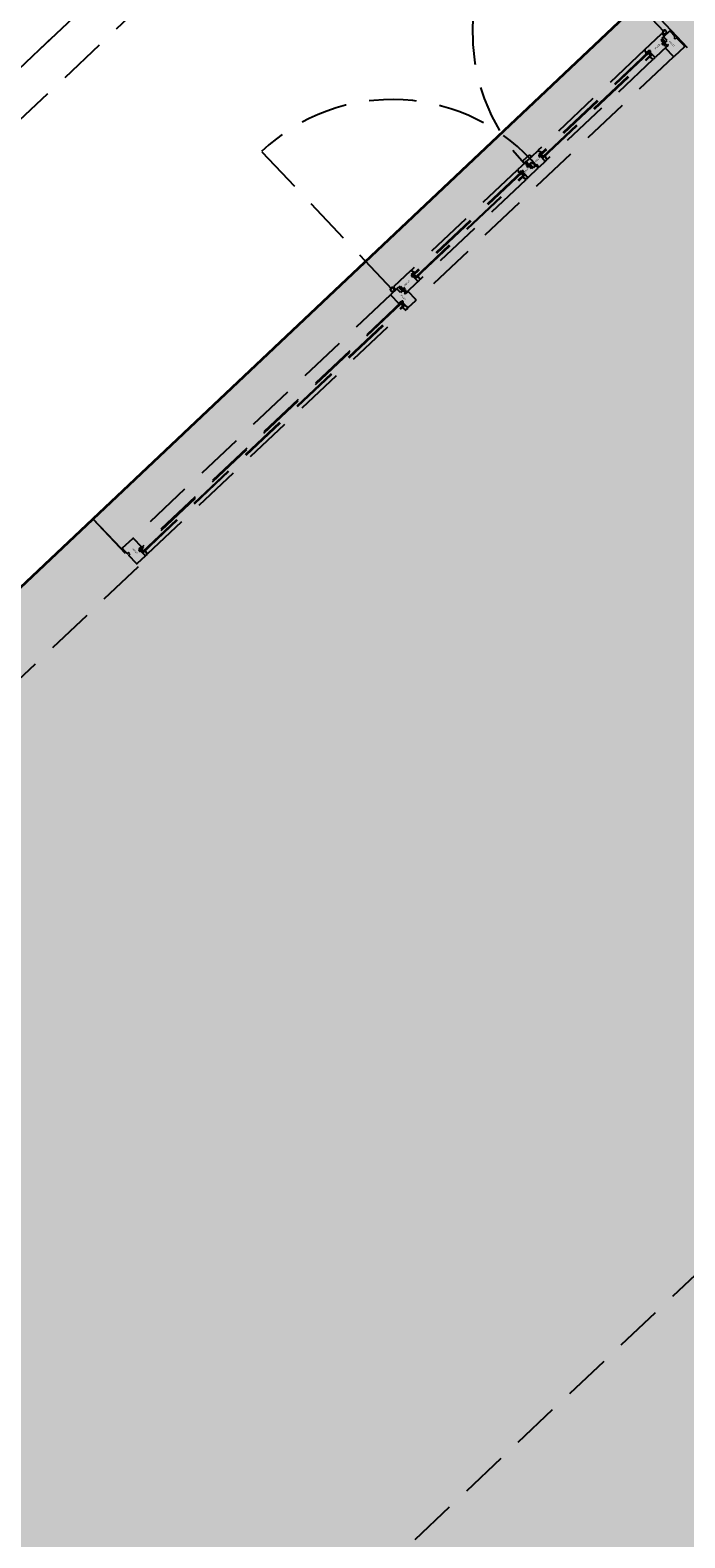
# Model space of a CAD drawing. Header units: metres. Extents: x 104098 to 104607, y 427853 to 428230.
# Tile 64 of 147: x 104271.72 to 104275.18, y 428130.96 to 428138.95. Entities that reach past the tile are written whole.
import ezdxf

# ---------------------------------------------------------------- set-up
doc = ezdxf.new("R2010")
doc.units = ezdxf.units.M
doc.linetypes.add('DASHED2', pattern=[0.375, 0.25, -0.125])
doc.layers.add('N-WE-OG-BEBOUWING-G_School', color=7, linetype='Continuous', lineweight=35)
doc.layers.add('N-WE-VH-VERHARDING-AP_BEBOUWING', color=7, linetype='Continuous', true_color=0xcfcfcf)
doc.styles.add('1_020-25', font='arial.ttf', dxfattribs={"height": 100})

# ---------------------------------------------------------------- blocks, each defined once
blk = doc.blocks.new('school2')
at = {"color": 252, "linetype": 'DASHED2'}
for p, q in [((108009.678, 456618.7761), (107990.828, 456618.7761)), ((107990.828, 456618.7761), (108009.678, 456618.7761)), ((107990.828, 456618.7761), (108009.678, 456618.7761)), ((107990.828, 456618.7761), (108009.678, 456618.7761)), ((107990.828, 456618.5761), (108009.678, 456618.5761)), ((107990.828, 456618.5761), (108009.678, 456618.5761)), ((107998.0635, 456616.5704), (107998.0635, 456617.5768)), ((108000.0475, 456616.5704), (108000.0475, 456617.5879)), ((108009.678, 456616.7761), (107986.478, 456616.7761)), ((108009.678, 456616.7761), (107986.478, 456616.7761)), ((108009.678, 456616.7761), (107986.478, 456616.7761)), ((108009.678, 456616.7761), (107986.478, 456616.7761)), ((108009.678, 456616.7761), (107986.478, 456616.7761)), ((108009.678, 456616.7761), (107986.478, 456616.7761)), ((107986.478, 456616.7761), (108009.678, 456616.7761)), ((107988.828, 456616.7761), (108009.678, 456616.7761)), ((107992.578, 456616.7761), (107996.078, 456616.7761)), ((107996.078, 456616.5561), (107996.078, 456616.7761)), ((107996.078, 456616.7761), (108000.078, 456616.7761)), ((107996.078, 456616.7761), (107996.078, 456616.4261)), ((108000.078, 456616.4261), (108000.078, 456616.7761)), ((107996.083, 456616.5177), (107996.083, 456616.5531)), ((107996.083, 456616.5531), (107996.083, 456616.5531)), ((107996.083, 456616.5531), (107996.083, 456616.5531)), ((107996.083, 456616.5531), (107996.083, 456616.5531)), ((107996.083, 456616.5531), (107996.083, 456616.5531)), ((107996.083, 456616.5531), (107996.083, 456616.5531)), ((107996.083, 456616.5531), (107996.083, 456616.5531)), ((107996.086, 456616.5561), (107996.16, 456616.5561)), ((107998.038, 456616.5561), (107996.163, 456616.5561)), ((107996.163, 456616.5531), (107996.163, 456616.4936)), ((107998.038, 456616.5531), (107998.038, 456616.4936)), ((107998.082, 456616.5561), (107998.041, 456616.5561)), ((107998.0591, 456616.5561), (107998.0591, 456616.5615)), ((107998.062, 456616.5605), (107998.0749, 456616.5577)), ((107998.0679, 456616.5592), (107998.0679, 456616.5561)), ((107998.0749, 456616.5612), (107998.0694, 456616.5624)), ((107998.0771, 456616.5574), (107998.078, 456616.5574)), ((107998.078, 456616.5608), (107998.0778, 456616.5608)), ((107998.078, 456616.5719), (107998.078, 456616.5576)), ((107998.0795, 456616.5561), (107998.096, 456616.5561)), ((107998.2018, 456616.5749), (107998.081, 456616.5749)), ((107998.084, 456616.5281), (107998.084, 456616.5541)), ((107998.1015, 456616.5281), (107998.084, 456616.5281)), ((107998.096, 456616.5561), (107998.096, 456616.5551)), ((107998.096, 456616.5551), (107998.0985, 456616.5551)), ((107998.0985, 456616.5388), (107998.096, 456616.5388)), ((107998.096, 456616.5388), (107998.096, 456616.5346)), ((107998.0965, 456616.539), (107998.0965, 456616.555)), ((107998.0965, 456616.555), (107998.0985, 456616.555)), ((107998.0985, 456616.539), (107998.0965, 456616.539)), ((107998.0975, 456616.5331), (107998.1165, 456616.5331)), ((107998.0981, 456616.5331), (107998.098, 456616.533)), ((107998.098, 456616.533), (107998.098, 456616.533)), ((107998.098, 456616.533), (107998.098, 456616.5329)), ((107998.098, 456616.5329), (107998.098, 456616.5329)), ((107998.098, 456616.5329), (107998.098, 456616.5328)), ((107998.098, 456616.5328), (107998.098, 456616.5317)), ((107998.098, 456616.5317), (107998.098, 456616.5317)), ((107998.098, 456616.5317), (107998.098, 456616.5316)), ((107998.098, 456616.5316), (107998.098, 456616.5316)), ((107998.098, 456616.5316), (107998.0981, 456616.5316)), ((107998.098, 456616.5294), (107998.098, 456616.5293)), ((107998.0981, 456616.5294), (107998.098, 456616.5294)), ((107998.098, 456616.5293), (107998.098, 456616.5293)), ((107998.098, 456616.5293), (107998.098, 456616.5292)), ((107998.098, 456616.5292), (107998.098, 456616.5284)), ((107998.098, 456616.5284), (107998.098, 456616.5284)), ((107998.098, 456616.5284), (107998.098, 456616.5283)), ((107998.098, 456616.5283), (107998.098, 456616.5283)), ((107998.098, 456616.5283), (107998.098, 456616.5282)), ((107998.098, 456616.5282), (107998.0981, 456616.5282)), ((107998.0982, 456616.5331), (107998.0981, 456616.5331)), ((107998.0981, 456616.5331), (107998.0981, 456616.5331)), ((107998.0981, 456616.5316), (107998.0981, 456616.5315)), ((107998.0981, 456616.5315), (107998.0981, 456616.5315)), ((107998.0981, 456616.5315), (107998.0982, 456616.5315)), ((107998.1002, 456616.5305), (107998.0981, 456616.5295)), ((107998.0981, 456616.5295), (107998.0981, 456616.5294)), ((107998.0981, 456616.5294), (107998.0981, 456616.5294)), ((107998.0981, 456616.5282), (107998.0981, 456616.5282)), ((107998.0981, 456616.5282), (107998.0982, 456616.5282)), ((107998.0983, 456616.5331), (107998.0982, 456616.5331)), ((107998.0982, 456616.5331), (107998.0982, 456616.5331)), ((107998.0982, 456616.5315), (107998.1002, 456616.5308)), ((107998.0982, 456616.5282), (107998.0982, 456616.5281)), ((107998.0982, 456616.5281), (107998.0983, 456616.5281)), ((107998.1157, 456616.5331), (107998.0983, 456616.5331)), ((107998.0983, 456616.5281), (107998.1007, 456616.5281)), ((107998.0985, 456616.5551), (107998.0985, 456616.5531)), ((107998.0985, 456616.555), (107998.0985, 456616.552)), ((107998.0985, 456616.5531), (107998.1078, 456616.5531)), ((107998.0985, 456616.552), (107998.1015, 456616.552)), ((107998.1015, 456616.542), (107998.0985, 456616.542)), ((107998.0985, 456616.542), (107998.0985, 456616.539)), ((107998.1078, 456616.5408), (107998.0985, 456616.5408)), ((107998.0985, 456616.5408), (107998.0985, 456616.5388)), ((107998.0988, 456616.5319), (107998.0988, 456616.5322)), ((107998.0988, 456616.5322), (107998.1018, 456616.5322)), ((107998.1007, 456616.5313), (107998.0988, 456616.5319)), ((107998.0988, 456616.5291), (107998.1008, 456616.5302)), ((107998.0988, 456616.5289), (107998.0988, 456616.5291)), ((107998.0996, 456616.5289), (107998.0988, 456616.5289)), ((107998.0997, 456616.5296), (107998.0996, 456616.5294)), ((107998.0996, 456616.5294), (107998.0996, 456616.5289)), ((107998.1005, 456616.5299), (107998.0997, 456616.5296)), ((107998.1002, 456616.5308), (107998.1002, 456616.5305)), ((107998.1003, 456616.5289), (107998.1003, 456616.5292)), ((107998.1003, 456616.5292), (107998.1006, 456616.5291)), ((107998.1007, 456616.5289), (107998.1003, 456616.5289)), ((107998.1007, 456616.5299), (107998.1005, 456616.5299)), ((107998.1006, 456616.5291), (107998.102, 456616.5286)), ((107998.1009, 456616.531), (107998.1007, 456616.5313)), ((107998.1023, 456616.5291), (107998.1007, 456616.5299)), ((107998.1008, 456616.5289), (107998.1007, 456616.5289)), ((107998.1007, 456616.5289), (107998.1007, 456616.5289)), ((107998.1007, 456616.5281), (107998.1008, 456616.5282)), ((107998.1007, 456616.5281), (107998.1007, 456616.5281)), ((107998.1008, 456616.5302), (107998.101, 456616.5305)), ((107998.1009, 456616.5289), (107998.1008, 456616.5289)), ((107998.1008, 456616.5289), (107998.1008, 456616.5289)), ((107998.1008, 456616.5282), (107998.1008, 456616.5282)), ((107998.1008, 456616.5282), (107998.1009, 456616.5282)), ((107998.101, 456616.5305), (107998.1009, 456616.531)), ((107998.1009, 456616.5288), (107998.1009, 456616.5289)), ((107998.101, 456616.5287), (107998.1009, 456616.5288)), ((107998.1009, 456616.5288), (107998.1009, 456616.5288)), ((107998.1009, 456616.5282), (107998.1009, 456616.5283)), ((107998.1009, 456616.5283), (107998.101, 456616.5283)), ((107998.1009, 456616.5282), (107998.1009, 456616.5282)), ((107998.101, 456616.5286), (107998.101, 456616.5287)), ((107998.101, 456616.5287), (107998.101, 456616.5287)), ((107998.101, 456616.5284), (107998.101, 456616.5286)), ((107998.101, 456616.5283), (107998.101, 456616.5284)), ((107998.101, 456616.5284), (107998.101, 456616.5284)), ((107998.1015, 456616.552), (107998.1015, 456616.542)), ((107998.1018, 456616.5322), (107998.1018, 456616.5302)), ((107998.1018, 456616.5302), (107998.1018, 456616.53)), ((107998.1018, 456616.53), (107998.1018, 456616.5298)), ((107998.1018, 456616.5298), (107998.1019, 456616.5297)), ((107998.1019, 456616.5297), (107998.102, 456616.5295)), ((107998.102, 456616.5295), (107998.1022, 456616.5294)), ((107998.102, 456616.5286), (107998.1053, 456616.5281)), ((107998.1022, 456616.5294), (107998.1023, 456616.5293)), ((107998.1023, 456616.5293), (107998.1025, 456616.5292)), ((107998.1053, 456616.5288), (107998.1023, 456616.5291)), ((107998.1025, 456616.5292), (107998.1026, 456616.5292)), ((107998.1026, 456616.5305), (107998.1026, 456616.5322)), ((107998.1026, 456616.5322), (107998.1051, 456616.5322)), ((107998.1026, 456616.5304), (107998.1026, 456616.5305)), ((107998.1026, 456616.5303), (107998.1026, 456616.5304)), ((107998.1026, 456616.5302), (107998.1026, 456616.5303)), ((107998.1027, 456616.5302), (107998.1026, 456616.5302)), ((107998.1026, 456616.5292), (107998.1028, 456616.5292)), ((107998.1027, 456616.5301), (107998.1027, 456616.5302)), ((107998.1028, 456616.5301), (107998.1027, 456616.5301)), ((107998.1029, 456616.5301), (107998.1028, 456616.5301)), ((107998.1028, 456616.5292), (107998.103, 456616.5292)), ((107998.103, 456616.5301), (107998.1029, 456616.5301)), ((107998.1029, 456616.5301), (107998.1029, 456616.5301)), ((107998.1031, 456616.5301), (107998.103, 456616.5301)), ((107998.103, 456616.5292), (107998.1054, 456616.5298)), ((107998.103, 456616.5125), (107998.103, 456616.5266)), ((107998.1051, 456616.5305), (107998.1031, 456616.5301)), ((107998.1051, 456616.5322), (107998.1051, 456616.5305)), ((107998.1063, 456616.5288), (107998.1053, 456616.5288)), ((107998.1053, 456616.5281), (107998.1069, 456616.5281)), ((107998.1054, 456616.5298), (107998.1063, 456616.5288)), ((107998.1059, 456616.5307), (107998.1059, 456616.5322)), ((107998.1059, 456616.5322), (107998.111, 456616.5322)), ((107998.111, 456616.5319), (107998.1059, 456616.5307)), ((107998.1061, 456616.53), (107998.1072, 456616.5302)), ((107998.1072, 456616.529), (107998.1061, 456616.53)), ((107998.1069, 456616.5281), (107998.1072, 456616.5284)), ((107998.1072, 456616.5302), (107998.1072, 456616.5268)), ((107998.1072, 456616.5284), (107998.1072, 456616.529)), ((107998.1072, 456616.5268), (107998.1072, 456616.5267)), ((107998.1072, 456616.5267), (107998.1072, 456616.5267)), ((107998.1072, 456616.5267), (107998.1072, 456616.5266)), ((107998.1072, 456616.5266), (107998.1073, 456616.5266)), ((107998.1073, 456616.5266), (107998.1073, 456616.5266)), ((107998.1073, 456616.5266), (107998.1073, 456616.5265)), ((107998.1073, 456616.5265), (107998.1074, 456616.5265)), ((107998.1074, 456616.5265), (107998.1074, 456616.5265)), ((107998.1074, 456616.5265), (107998.1075, 456616.5265)), ((107998.1075, 456616.5265), (107998.1077, 456616.5265)), ((107998.1077, 456616.5265), (107998.1077, 456616.5265)), ((107998.1077, 456616.5265), (107998.1078, 456616.5265)), ((107998.1078, 456616.5531), (107998.1078, 456616.5408)), ((107998.1078, 456616.5265), (107998.1079, 456616.5266)), ((107998.1078, 456616.5265), (107998.1078, 456616.5265)), ((107998.1079, 456616.5266), (107998.108, 456616.5267)), ((107998.1079, 456616.5266), (107998.1079, 456616.5266)), ((107998.1079, 456616.5266), (107998.1079, 456616.5266)), ((107998.108, 456616.5304), (107998.1117, 456616.5313)), ((107998.108, 456616.5268), (107998.108, 456616.5304)), ((107998.1165, 456616.5281), (107998.108, 456616.5281)), ((107998.108, 456616.5281), (107998.108, 456616.5239)), ((107998.108, 456616.5267), (107998.108, 456616.5268)), ((107998.108, 456616.5267), (107998.108, 456616.5267)), ((107998.1087, 456616.5229), (107998.113, 456616.5218)), ((107998.111, 456616.5322), (107998.111, 456616.5319)), ((107998.1116, 456616.5287), (107998.1114, 456616.5285)), ((107998.1114, 456616.5285), (107998.1114, 456616.5283)), ((107998.1114, 456616.5283), (107998.1116, 456616.5281)), ((107998.1123, 456616.5287), (107998.1116, 456616.5287)), ((107998.1116, 456616.5281), (107998.1131, 456616.5281)), ((107998.1117, 456616.5313), (107998.1117, 456616.5313)), ((107998.1117, 456616.5313), (107998.1118, 456616.5313)), ((107998.1118, 456616.5313), (107998.1118, 456616.5314)), ((107998.1118, 456616.5314), (107998.1119, 456616.5314)), ((107998.1119, 456616.5314), (107998.1119, 456616.5315)), ((107998.1119, 456616.5315), (107998.112, 456616.5315)), ((107998.112, 456616.5317), (107998.112, 456616.5322)), ((107998.112, 456616.5322), (107998.1148, 456616.5322)), ((107998.112, 456616.5316), (107998.112, 456616.5317)), ((107998.112, 456616.5315), (107998.112, 456616.5316)), ((107998.1129, 456616.5288), (107998.1123, 456616.5287)), ((107998.1137, 456616.5293), (107998.1129, 456616.5288)), ((107998.113, 456616.5218), (107998.113, 456616.5175)), ((107998.1131, 456616.5281), (107998.1142, 456616.5287)), ((107998.1148, 456616.5322), (107998.1137, 456616.5293)), ((107998.1142, 456616.5287), (107998.116, 456616.5322)), ((107998.1158, 456616.5331), (107998.1157, 456616.5331)), ((107998.1157, 456616.5331), (107998.1157, 456616.5331)), ((107998.1159, 456616.5331), (107998.1158, 456616.5331)), ((107998.1158, 456616.5331), (107998.1158, 456616.5331)), ((107998.1159, 456616.533), (107998.1159, 456616.5331)), ((107998.116, 456616.5329), (107998.1159, 456616.533)), ((107998.1159, 456616.533), (107998.1159, 456616.533)), ((107998.116, 456616.5328), (107998.116, 456616.5329)), ((107998.116, 456616.5329), (107998.116, 456616.5329)), ((107998.116, 456616.5322), (107998.116, 456616.5328)), ((107998.1165, 456616.5331), (107998.1165, 456616.5281)), ((107998.192, 456616.5546), (107998.192, 456616.5569)), ((107998.192, 456616.5569), (107998.2086, 456616.5569)), ((107998.192, 456616.5099), (107998.192, 456616.5443)), ((107998.206, 456616.5289), (107998.192, 456616.5289)), ((107998.192, 456616.5289), (107998.192, 456616.5099)), ((107998.196, 456616.5529), (107998.196, 456616.5569)), ((107998.196, 456616.5569), (107998.205, 456616.5569)), ((107998.205, 456616.5529), (107998.196, 456616.5529)), ((107998.989, 456616.5529), (107998.196, 456616.5529)), ((107998.196, 456616.5529), (107998.196, 456616.5289)), ((107998.989, 456616.5479), (107998.196, 456616.5479)), ((107998.196, 456616.5329), (107998.989, 456616.5329)), ((107998.196, 456616.5289), (107998.989, 456616.5289)), ((107998.203, 456616.5329), (107998.203, 456616.5479)), ((107998.21, 456616.5584), (107998.2047, 456616.573)), ((107998.205, 456616.5569), (107998.205, 456616.5529)), ((107998.9791, 456616.5749), (107998.2058, 456616.5749)), ((107998.206, 456616.5249), (107998.206, 456616.5289)), ((107998.2097, 456616.5249), (107998.206, 456616.5249)), ((107998.2069, 456616.5092), (107998.2097, 456616.5249)), ((107998.2086, 456616.5569), (107998.21, 456616.5584)), ((107998.9803, 456616.573), (107998.975, 456616.5584)), ((107998.975, 456616.5584), (107998.9764, 456616.5569)), ((107998.978, 456616.5092), (107998.9753, 456616.5249)), ((107998.9753, 456616.5249), (107998.979, 456616.5249)), ((107998.9764, 456616.5569), (107998.993, 456616.5569)), ((107998.979, 456616.5249), (107998.979, 456616.5289)), ((107998.979, 456616.5289), (107998.993, 456616.5289)), ((107998.989, 456616.5569), (107998.98, 456616.5569)), ((107998.98, 456616.5569), (107998.98, 456616.5529)), ((107998.98, 456616.5529), (107998.989, 456616.5529)), ((107998.982, 456616.5329), (107998.982, 456616.5479)), ((107999.036, 456616.5749), (107998.9831, 456616.5749)), ((107998.989, 456616.5529), (107998.989, 456616.5569)), ((107998.989, 456616.5289), (107998.989, 456616.5529)), ((107998.993, 456616.5569), (107998.993, 456616.5546)), ((107998.993, 456616.5443), (107998.993, 456616.5099)), ((107998.993, 456616.5289), (107998.993, 456616.5099)), ((107999.0295, 456616.5487), (107999.0295, 456616.5537)), ((107999.0295, 456616.5537), (107999.038, 456616.5537)), ((107999.0485, 456616.5487), (107999.0295, 456616.5487)), ((107999.0333, 456616.5892), (107999.03, 456616.5769)), ((107999.03, 456616.5769), (107999.0475, 456616.5769)), ((107999.0318, 456616.5532), (107999.03, 456616.5496)), ((107999.03, 456616.5496), (107999.03, 456616.549)), ((107999.03, 456616.549), (107999.03, 456616.549)), ((107999.03, 456616.549), (107999.03, 456616.5489)), ((107999.03, 456616.5489), (107999.03, 456616.5489)), ((107999.03, 456616.5489), (107999.03, 456616.5488)), ((107999.03, 456616.5488), (107999.0301, 456616.5488)), ((107999.0301, 456616.5488), (107999.0301, 456616.5488)), ((107999.0301, 456616.5488), (107999.0302, 456616.5488)), ((107999.0302, 456616.5488), (107999.0302, 456616.5487)), ((107999.0302, 456616.5487), (107999.0303, 456616.5487)), ((107999.0303, 456616.5487), (107999.0477, 456616.5487)), ((107999.0311, 456616.5496), (107999.0322, 456616.5526)), ((107999.034, 456616.5496), (107999.0311, 456616.5496)), ((107999.0328, 456616.5537), (107999.0318, 456616.5532)), ((107999.0322, 456616.5526), (107999.033, 456616.5531)), ((107999.0344, 456616.5537), (107999.0328, 456616.5537)), ((107999.033, 456616.5644), (107999.0372, 456616.5655)), ((107999.033, 456616.5601), (107999.033, 456616.5644)), ((107999.0372, 456616.5589), (107999.033, 456616.5601)), ((107999.033, 456616.5531), (107999.0337, 456616.5531)), ((107999.0337, 456616.5531), (107999.0344, 456616.5532)), ((107999.0341, 456616.5505), (107999.034, 456616.5504)), ((107999.034, 456616.5504), (107999.034, 456616.5504)), ((107999.034, 456616.5504), (107999.034, 456616.5503)), ((107999.034, 456616.5503), (107999.034, 456616.5502)), ((107999.034, 456616.5502), (107999.034, 456616.5496)), ((107999.0342, 456616.5506), (107999.0341, 456616.5505)), ((107999.0341, 456616.5505), (107999.0341, 456616.5505)), ((107999.0343, 456616.5506), (107999.0342, 456616.5506)), ((107999.0342, 456616.5506), (107999.0342, 456616.5506)), ((107999.0787, 456616.5899), (107999.0343, 456616.5899)), ((107999.038, 456616.5515), (107999.0343, 456616.5506)), ((107999.0346, 456616.5535), (107999.0344, 456616.5537)), ((107999.0344, 456616.5532), (107999.0346, 456616.5534)), ((107999.0346, 456616.5534), (107999.0346, 456616.5535)), ((107999.035, 456616.55), (107999.0401, 456616.5512)), ((107999.035, 456616.5496), (107999.035, 456616.55)), ((107999.0401, 456616.5496), (107999.035, 456616.5496)), ((107999.038, 456616.5665), (107999.038, 456616.5729)), ((107999.038, 456616.5537), (107999.038, 456616.558)), ((107999.0381, 456616.5553), (107999.038, 456616.5553)), ((107999.038, 456616.5553), (107999.038, 456616.5552)), ((107999.038, 456616.5552), (107999.038, 456616.5552)), ((107999.038, 456616.5552), (107999.038, 456616.5551)), ((107999.038, 456616.5551), (107999.038, 456616.5551)), ((107999.038, 456616.5551), (107999.038, 456616.5515)), ((107999.0382, 456616.5554), (107999.0381, 456616.5553)), ((107999.0381, 456616.5553), (107999.0381, 456616.5553)), ((107999.0383, 456616.5554), (107999.0382, 456616.5554)), ((107999.0382, 456616.5554), (107999.0382, 456616.5554)), ((107999.0382, 456616.5287), (107999.0382, 456616.541)), ((107999.0382, 456616.541), (107999.0475, 456616.541)), ((107999.0475, 456616.5287), (107999.0382, 456616.5287)), ((107999.0385, 456616.5554), (107999.0383, 456616.5554)), ((107999.0386, 456616.5554), (107999.0385, 456616.5554)), ((107999.0385, 456616.5554), (107999.0385, 456616.5554)), ((107999.0386, 456616.5553), (107999.0386, 456616.5554)), ((107999.0387, 456616.5553), (107999.0386, 456616.5553)), ((107999.0387, 456616.5552), (107999.0387, 456616.5553)), ((107999.0387, 456616.5553), (107999.0387, 456616.5553)), ((107999.0388, 456616.5552), (107999.0387, 456616.5552)), ((107999.0388, 456616.5551), (107999.0388, 456616.5552)), ((107999.0388, 456616.5517), (107999.0388, 456616.5551)), ((107999.0388, 456616.5551), (107999.0388, 456616.5551)), ((107999.039, 456616.5537), (107999.0388, 456616.5535)), ((107999.0388, 456616.5535), (107999.0388, 456616.5528)), ((107999.0388, 456616.5528), (107999.0398, 456616.5519)), ((107999.0398, 456616.5519), (107999.0388, 456616.5517)), ((107999.0407, 456616.5537), (107999.039, 456616.5537)), ((107999.0397, 456616.553), (107999.0407, 456616.5531)), ((107999.0406, 456616.5521), (107999.0397, 456616.553)), ((107999.0401, 456616.5512), (107999.0401, 456616.5496)), ((107999.0429, 456616.5526), (107999.0406, 456616.5521)), ((107999.044, 456616.5533), (107999.0407, 456616.5537)), ((107999.0407, 456616.5531), (107999.0436, 456616.5527)), ((107999.0409, 456616.5513), (107999.0429, 456616.5518)), ((107999.0409, 456616.5496), (107999.0409, 456616.5513)), ((107999.0434, 456616.5496), (107999.0409, 456616.5496)), ((107999.0431, 456616.5527), (107999.0429, 456616.5526)), ((107999.0429, 456616.5518), (107999.043, 456616.5518)), ((107999.043, 456616.5554), (107999.043, 456616.5729)), ((107999.043, 456616.5518), (107999.043, 456616.5518)), ((107999.043, 456616.5518), (107999.0431, 456616.5518)), ((107999.0433, 456616.5527), (107999.0431, 456616.5527)), ((107999.0431, 456616.5518), (107999.0432, 456616.5518)), ((107999.0432, 456616.5518), (107999.0432, 456616.5517)), ((107999.0432, 456616.5517), (107999.0433, 456616.5517)), ((107999.0435, 456616.5526), (107999.0433, 456616.5527)), ((107999.0433, 456616.5517), (107999.0433, 456616.5516)), ((107999.0433, 456616.5516), (107999.0434, 456616.5516)), ((107999.0434, 456616.5516), (107999.0434, 456616.5515)), ((107999.0434, 456616.5515), (107999.0434, 456616.5514)), ((107999.0434, 456616.5514), (107999.0434, 456616.5496)), ((107999.0436, 456616.5526), (107999.0435, 456616.5526)), ((107999.0436, 456616.5527), (107999.0452, 456616.552)), ((107999.0438, 456616.5525), (107999.0436, 456616.5526)), ((107999.0439, 456616.5523), (107999.0438, 456616.5525)), ((107999.044, 456616.5522), (107999.0439, 456616.5523)), ((107999.0453, 456616.5527), (107999.044, 456616.5533)), ((107999.0441, 456616.552), (107999.044, 456616.5522)), ((107999.0442, 456616.5519), (107999.0441, 456616.552)), ((107999.0442, 456616.5517), (107999.0442, 456616.5519)), ((107999.0442, 456616.5496), (107999.0442, 456616.5517)), ((107999.0472, 456616.5496), (107999.0442, 456616.5496)), ((107999.061, 456616.5539), (107999.0445, 456616.5539)), ((107999.0445, 456616.5299), (107999.0445, 456616.5399)), ((107999.0445, 456616.5399), (107999.0475, 456616.5399)), ((107999.0475, 456616.5299), (107999.0445, 456616.5299)), ((107999.045, 456616.5749), (107999.1278, 456616.5749)), ((107999.0451, 456616.5537), (107999.045, 456616.5536)), ((107999.045, 456616.5536), (107999.045, 456616.5536)), ((107999.045, 456616.5536), (107999.045, 456616.5535)), ((107999.045, 456616.5535), (107999.045, 456616.5535)), ((107999.045, 456616.5535), (107999.045, 456616.5534)), ((107999.045, 456616.5534), (107999.045, 456616.5532)), ((107999.045, 456616.5532), (107999.045, 456616.5532)), ((107999.045, 456616.5532), (107999.045, 456616.5531)), ((107999.045, 456616.5531), (107999.045, 456616.5531)), ((107999.045, 456616.5531), (107999.045, 456616.553)), ((107999.045, 456616.553), (107999.0451, 456616.553)), ((107999.0451, 456616.5517), (107999.045, 456616.5514)), ((107999.045, 456616.5514), (107999.045, 456616.5509)), ((107999.045, 456616.5509), (107999.0453, 456616.5506)), ((107999.0452, 456616.5537), (107999.0451, 456616.5537)), ((107999.0451, 456616.5537), (107999.0451, 456616.5537)), ((107999.0451, 456616.553), (107999.0451, 456616.553)), ((107999.0451, 456616.553), (107999.0452, 456616.553)), ((107999.0472, 456616.5527), (107999.0451, 456616.5517)), ((107999.0453, 456616.5537), (107999.0452, 456616.5537)), ((107999.0452, 456616.5537), (107999.0452, 456616.5537)), ((107999.0452, 456616.553), (107999.0452, 456616.5529)), ((107999.0452, 456616.5529), (107999.0453, 456616.5529)), ((107999.0452, 456616.552), (107999.0455, 456616.552)), ((107999.0477, 456616.5537), (107999.0453, 456616.5537)), ((107999.0453, 456616.5529), (107999.0457, 456616.5529)), ((107999.0457, 456616.5527), (107999.0453, 456616.5527)), ((107999.0453, 456616.5506), (107999.0472, 456616.55)), ((107999.0455, 456616.552), (107999.0462, 456616.5523)), ((107999.0457, 456616.5529), (107999.0457, 456616.5527)), ((107999.0458, 456616.5514), (107999.0478, 456616.5524)), ((107999.0458, 456616.5511), (107999.0458, 456616.5514)), ((107999.0478, 456616.5504), (107999.0458, 456616.5511)), ((107999.0462, 456616.5523), (107999.0463, 456616.5524)), ((107999.0463, 456616.5524), (107999.0463, 456616.5529)), ((107999.0463, 456616.5529), (107999.0472, 456616.5529)), ((107999.0472, 456616.5529), (107999.0472, 456616.5527)), ((107999.0472, 456616.55), (107999.0472, 456616.5496)), ((107999.0475, 456616.5769), (107999.0475, 456616.5749)), ((107999.0475, 456616.5749), (107999.0825, 456616.5749)), ((107999.0825, 456616.5749), (107999.0475, 456616.5749)), ((107999.0475, 456616.5749), (107999.0825, 456616.5749)), ((107999.0475, 456616.541), (107999.0475, 456616.543)), ((107999.0475, 456616.543), (107999.05, 456616.543)), ((107999.0475, 456616.5399), (107999.0475, 456616.5429)), ((107999.0475, 456616.5429), (107999.0495, 456616.5429)), ((107999.0475, 456616.5269), (107999.0475, 456616.5299)), ((107999.0475, 456616.5267), (107999.0475, 456616.5287)), ((107999.0495, 456616.5269), (107999.0475, 456616.5269)), ((107999.05, 456616.5267), (107999.0475, 456616.5267)), ((107999.0478, 456616.5537), (107999.0477, 456616.5537)), ((107999.0477, 456616.5537), (107999.0477, 456616.5537)), ((107999.0477, 456616.5487), (107999.0478, 456616.5488)), ((107999.0477, 456616.5487), (107999.0477, 456616.5487)), ((107999.0479, 456616.5537), (107999.0478, 456616.5537)), ((107999.0478, 456616.5537), (107999.0478, 456616.5537)), ((107999.0478, 456616.5524), (107999.0479, 456616.5524)), ((107999.0479, 456616.5504), (107999.0478, 456616.5504)), ((107999.0478, 456616.5504), (107999.0478, 456616.5504)), ((107999.0478, 456616.5488), (107999.0478, 456616.5488)), ((107999.0478, 456616.5488), (107999.0479, 456616.5488)), ((107999.0479, 456616.5536), (107999.0479, 456616.5537)), ((107999.048, 456616.5535), (107999.0479, 456616.5536)), ((107999.0479, 456616.5536), (107999.0479, 456616.5536)), ((107999.0479, 456616.5525), (107999.048, 456616.5526)), ((107999.0479, 456616.5524), (107999.0479, 456616.5525)), ((107999.0479, 456616.5525), (107999.0479, 456616.5525)), ((107999.0479, 456616.5503), (107999.0479, 456616.5504)), ((107999.048, 456616.5502), (107999.0479, 456616.5503)), ((107999.0479, 456616.5503), (107999.0479, 456616.5503)), ((107999.0479, 456616.5488), (107999.0479, 456616.5489)), ((107999.0479, 456616.5489), (107999.048, 456616.5489)), ((107999.0479, 456616.5488), (107999.0479, 456616.5488)), ((107999.048, 456616.5534), (107999.048, 456616.5535)), ((107999.048, 456616.5535), (107999.048, 456616.5535)), ((107999.048, 456616.5527), (107999.048, 456616.5534)), ((107999.048, 456616.5526), (107999.048, 456616.5527)), ((107999.048, 456616.5526), (107999.048, 456616.5526)), ((107999.048, 456616.5501), (107999.048, 456616.5502)), ((107999.048, 456616.5502), (107999.048, 456616.5502)), ((107999.048, 456616.549), (107999.048, 456616.5501)), ((107999.048, 456616.5489), (107999.048, 456616.549)), ((107999.048, 456616.549), (107999.048, 456616.549)), ((107999.0495, 456616.5429), (107999.0495, 456616.5269)), ((107999.05, 456616.543), (107999.05, 456616.5472)), ((107999.05, 456616.5257), (107999.05, 456616.5267)), ((107999.0665, 456616.5257), (107999.05, 456616.5257)), ((107999.061, 456616.5408), (107999.061, 456616.5539)), ((107999.065, 456616.5408), (107999.061, 456616.5408)), ((107999.061, 456616.5257), (107999.061, 456616.5327)), ((107999.061, 456616.5327), (107999.061, 456616.5327)), ((107999.061, 456616.5327), (107999.065, 456616.5327)), ((107999.073, 456616.5257), (107999.061, 456616.5257)), ((107999.065, 456616.5327), (107999.065, 456616.5408)), ((107999.068, 456616.5099), (107999.068, 456616.5242)), ((107999.073, 456616.5099), (107999.073, 456616.5257)), ((107999.073, 456616.5257), (107999.073, 456616.5257)), ((107999.0832, 456616.5759), (107999.0797, 456616.5892)), ((107999.0825, 456616.5749), (107999.0832, 456616.5759)), ((107999.1346, 456616.5569), (107999.118, 456616.5569)), ((107999.118, 456616.5569), (107999.118, 456616.5546)), ((107999.118, 456616.5443), (107999.118, 456616.5099)), ((107999.132, 456616.5289), (107999.118, 456616.5289)), ((107999.118, 456616.5289), (107999.118, 456616.5099)), ((107999.122, 456616.5529), (107999.122, 456616.5569)), ((107999.122, 456616.5569), (107999.131, 456616.5569)), ((107999.131, 456616.5529), (107999.122, 456616.5529)), ((107999.915, 456616.5529), (107999.122, 456616.5529)), ((107999.122, 456616.5529), (107999.122, 456616.5289)), ((107999.915, 456616.5479), (107999.122, 456616.5479)), ((107999.122, 456616.5329), (107999.915, 456616.5329)), ((107999.122, 456616.5289), (107999.915, 456616.5289)), ((107999.129, 456616.5329), (107999.129, 456616.5479)), ((107999.1307, 456616.573), (107999.136, 456616.5584)), ((107999.131, 456616.5569), (107999.131, 456616.5529)), ((107999.9051, 456616.5749), (107999.1318, 456616.5749)), ((107999.132, 456616.5249), (107999.132, 456616.5289)), ((107999.1357, 456616.5249), (107999.132, 456616.5249)), ((107999.1329, 456616.5092), (107999.1357, 456616.5249)), ((107999.136, 456616.5584), (107999.1346, 456616.5569)), ((107999.901, 456616.5584), (107999.9063, 456616.573)), ((107999.9024, 456616.5569), (107999.901, 456616.5584)), ((107999.904, 456616.5092), (107999.9013, 456616.5249)), ((107999.9013, 456616.5249), (107999.905, 456616.5249)), ((107999.919, 456616.5569), (107999.9024, 456616.5569)), ((107999.905, 456616.5249), (107999.905, 456616.5289)), ((107999.905, 456616.5289), (107999.919, 456616.5289)), ((107999.915, 456616.5569), (107999.906, 456616.5569)), ((107999.906, 456616.5569), (107999.906, 456616.5529)), ((107999.906, 456616.5529), (107999.915, 456616.5529)), ((107999.908, 456616.5329), (107999.908, 456616.5479)), ((107999.9091, 456616.5749), (108000.03, 456616.5749)), ((107999.915, 456616.5529), (107999.915, 456616.5569)), ((107999.915, 456616.5289), (107999.915, 456616.5529)), ((107999.919, 456616.5546), (107999.919, 456616.5569)), ((107999.919, 456616.5099), (107999.919, 456616.5443)), ((107999.919, 456616.5289), (107999.919, 456616.5099)), ((108000.0135, 456616.5331), (107999.9945, 456616.5331)), ((107999.9945, 456616.5331), (107999.9945, 456616.5281)), ((107999.9945, 456616.5281), (108000.003, 456616.5281)), ((107999.995, 456616.533), (107999.9951, 456616.5331)), ((107999.995, 456616.5329), (107999.995, 456616.533)), ((107999.995, 456616.533), (107999.995, 456616.533)), ((107999.995, 456616.5328), (107999.995, 456616.5329)), ((107999.995, 456616.5329), (107999.995, 456616.5329)), ((107999.995, 456616.5322), (107999.995, 456616.5328)), ((107999.9968, 456616.5287), (107999.995, 456616.5322)), ((107999.9951, 456616.5331), (107999.9951, 456616.5331)), ((107999.9951, 456616.5331), (107999.9952, 456616.5331)), ((107999.9952, 456616.5331), (107999.9952, 456616.5331)), ((107999.9952, 456616.5331), (107999.9953, 456616.5331)), ((107999.9953, 456616.5331), (108000.0127, 456616.5331)), ((107999.999, 456616.5322), (107999.9961, 456616.5322)), ((107999.9961, 456616.5322), (107999.9972, 456616.5293)), ((107999.9978, 456616.5281), (107999.9968, 456616.5287)), ((107999.9972, 456616.5293), (107999.998, 456616.5288)), ((107999.9994, 456616.5281), (107999.9978, 456616.5281)), ((107999.998, 456616.5288), (107999.9987, 456616.5287)), ((108000.0022, 456616.5229), (107999.998, 456616.5218)), ((107999.998, 456616.5218), (107999.998, 456616.5175)), ((107999.9987, 456616.5287), (107999.9994, 456616.5287)), ((107999.999, 456616.5317), (107999.999, 456616.5322)), ((107999.999, 456616.5316), (107999.999, 456616.5317)), ((107999.999, 456616.5315), (107999.999, 456616.5316)), ((107999.9991, 456616.5314), (107999.999, 456616.5315)), ((107999.999, 456616.5315), (107999.999, 456616.5315)), ((107999.9992, 456616.5313), (107999.9991, 456616.5314)), ((107999.9991, 456616.5314), (107999.9991, 456616.5314)), ((107999.9993, 456616.5313), (107999.9992, 456616.5313)), ((107999.9992, 456616.5313), (107999.9992, 456616.5313)), ((108000.003, 456616.5304), (107999.9993, 456616.5313)), ((107999.9994, 456616.5287), (107999.9996, 456616.5285)), ((107999.9996, 456616.5283), (107999.9994, 456616.5281)), ((107999.9996, 456616.5285), (107999.9996, 456616.5283)), ((108000.0051, 456616.5322), (108000, 456616.5322)), ((108000, 456616.5322), (108000, 456616.5319)), ((108000, 456616.5319), (108000.0051, 456616.5307)), ((108000.003, 456616.5268), (108000.003, 456616.5304)), ((108000.003, 456616.5281), (108000.003, 456616.5239)), ((108000.003, 456616.5267), (108000.003, 456616.5268)), ((108000.003, 456616.5266), (108000.003, 456616.5267)), ((108000.003, 456616.5267), (108000.003, 456616.5267)), ((108000.0031, 456616.5266), (108000.003, 456616.5266)), ((108000.003, 456616.5266), (108000.003, 456616.5266)), ((108000.0031, 456616.5265), (108000.0031, 456616.5266)), ((108000.0032, 456616.5265), (108000.0031, 456616.5265)), ((108000.0125, 456616.5531), (108000.0032, 456616.5531)), ((108000.0032, 456616.5531), (108000.0032, 456616.5408)), ((108000.0032, 456616.5408), (108000.0125, 456616.5408)), ((108000.0033, 456616.5265), (108000.0032, 456616.5265)), ((108000.0032, 456616.5265), (108000.0032, 456616.5265)), ((108000.0035, 456616.5265), (108000.0033, 456616.5265)), ((108000.0036, 456616.5265), (108000.0035, 456616.5265)), ((108000.0035, 456616.5265), (108000.0035, 456616.5265)), ((108000.0037, 456616.5266), (108000.0036, 456616.5265)), ((108000.0036, 456616.5265), (108000.0036, 456616.5265)), ((108000.0038, 456616.5267), (108000.0037, 456616.5266)), ((108000.0037, 456616.5266), (108000.0037, 456616.5266)), ((108000.0037, 456616.5266), (108000.0037, 456616.5266)), ((108000.0048, 456616.53), (108000.0038, 456616.5302)), ((108000.0038, 456616.5302), (108000.0038, 456616.5268)), ((108000.0038, 456616.529), (108000.0048, 456616.53)), ((108000.0038, 456616.5284), (108000.0038, 456616.529)), ((108000.004, 456616.5281), (108000.0038, 456616.5284)), ((108000.0038, 456616.5268), (108000.0038, 456616.5267)), ((108000.0038, 456616.5267), (108000.0038, 456616.5267)), ((108000.0057, 456616.5281), (108000.004, 456616.5281)), ((108000.0056, 456616.5298), (108000.0047, 456616.5288)), ((108000.0047, 456616.5288), (108000.0057, 456616.5288)), ((108000.0051, 456616.5307), (108000.0051, 456616.5322)), ((108000.0079, 456616.5292), (108000.0056, 456616.5298)), ((108000.0057, 456616.5288), (108000.0086, 456616.5291)), ((108000.009, 456616.5286), (108000.0057, 456616.5281)), ((108000.0084, 456616.5322), (108000.0059, 456616.5322)), ((108000.0059, 456616.5322), (108000.0059, 456616.5305)), ((108000.0059, 456616.5305), (108000.0079, 456616.5301)), ((108000.0079, 456616.5301), (108000.008, 456616.5301)), ((108000.0081, 456616.5292), (108000.0079, 456616.5292)), ((108000.008, 456616.5301), (108000.008, 456616.5301)), ((108000.008, 456616.5301), (108000.0081, 456616.5301)), ((108000.008, 456616.5125), (108000.008, 456616.5266)), ((108000.0081, 456616.5301), (108000.0082, 456616.5301)), ((108000.0083, 456616.5292), (108000.0081, 456616.5292)), ((108000.0082, 456616.5301), (108000.0083, 456616.5302)), ((108000.0082, 456616.5301), (108000.0082, 456616.5301)), ((108000.0083, 456616.5302), (108000.0084, 456616.5303)), ((108000.0083, 456616.5302), (108000.0083, 456616.5302)), ((108000.0085, 456616.5292), (108000.0083, 456616.5292)), ((108000.0084, 456616.5305), (108000.0084, 456616.5322)), ((108000.0084, 456616.5304), (108000.0084, 456616.5305)), ((108000.0084, 456616.5303), (108000.0084, 456616.5304)), ((108000.0086, 456616.5293), (108000.0085, 456616.5292)), ((108000.0086, 456616.5291), (108000.0102, 456616.5299)), ((108000.0088, 456616.5294), (108000.0086, 456616.5293)), ((108000.0089, 456616.5295), (108000.0088, 456616.5294)), ((108000.009, 456616.5297), (108000.0089, 456616.5295)), ((108000.0091, 456616.5298), (108000.009, 456616.5297)), ((108000.0103, 456616.5291), (108000.009, 456616.5286)), ((108000.0092, 456616.53), (108000.0091, 456616.5298)), ((108000.0122, 456616.5322), (108000.0092, 456616.5322)), ((108000.0092, 456616.5322), (108000.0092, 456616.5302)), ((108000.0092, 456616.5302), (108000.0092, 456616.53)), ((108000.0125, 456616.552), (108000.0095, 456616.552)), ((108000.0095, 456616.552), (108000.0095, 456616.542)), ((108000.0095, 456616.542), (108000.0125, 456616.542)), ((108000.0095, 456616.5281), (108000.027, 456616.5281)), ((108000.01, 456616.531), (108000.0103, 456616.5313)), ((108000.01, 456616.5305), (108000.01, 456616.531)), ((108000.0101, 456616.5302), (108000.01, 456616.5305)), ((108000.01, 456616.5288), (108000.0101, 456616.5289)), ((108000.01, 456616.5287), (108000.01, 456616.5288)), ((108000.01, 456616.5288), (108000.01, 456616.5288)), ((108000.01, 456616.5286), (108000.01, 456616.5287)), ((108000.01, 456616.5287), (108000.01, 456616.5287)), ((108000.01, 456616.5284), (108000.01, 456616.5286)), ((108000.01, 456616.5283), (108000.01, 456616.5284)), ((108000.01, 456616.5284), (108000.01, 456616.5284)), ((108000.01, 456616.5282), (108000.01, 456616.5283)), ((108000.01, 456616.5283), (108000.01, 456616.5283)), ((108000.0101, 456616.5282), (108000.01, 456616.5282)), ((108000.0122, 456616.5291), (108000.0101, 456616.5302)), ((108000.0101, 456616.5289), (108000.0101, 456616.5289)), ((108000.0101, 456616.5289), (108000.0102, 456616.5289)), ((108000.0102, 456616.5282), (108000.0101, 456616.5282)), ((108000.0101, 456616.5282), (108000.0101, 456616.5282)), ((108000.0102, 456616.5299), (108000.0105, 456616.5299)), ((108000.0102, 456616.5289), (108000.0102, 456616.5289)), ((108000.0102, 456616.5289), (108000.0103, 456616.5289)), ((108000.0102, 456616.5281), (108000.0102, 456616.5282)), ((108000.0103, 456616.5281), (108000.0102, 456616.5281)), ((108000.0103, 456616.5313), (108000.0122, 456616.5319)), ((108000.0107, 456616.5292), (108000.0103, 456616.5291)), ((108000.0103, 456616.5289), (108000.0107, 456616.5289)), ((108000.0127, 456616.5281), (108000.0103, 456616.5281)), ((108000.0105, 456616.5299), (108000.0112, 456616.5296)), ((108000.0107, 456616.5289), (108000.0107, 456616.5292)), ((108000.0128, 456616.5315), (108000.0108, 456616.5308)), ((108000.0108, 456616.5308), (108000.0108, 456616.5305)), ((108000.0108, 456616.5305), (108000.0128, 456616.5295)), ((108000.0112, 456616.5296), (108000.0113, 456616.5294)), ((108000.0113, 456616.5294), (108000.0113, 456616.5289)), ((108000.0113, 456616.5289), (108000.0122, 456616.5289)), ((108000.0122, 456616.5319), (108000.0122, 456616.5322)), ((108000.0122, 456616.5289), (108000.0122, 456616.5291)), ((108000.015, 456616.5551), (108000.0125, 456616.5551)), ((108000.0125, 456616.5551), (108000.0125, 456616.5531)), ((108000.0145, 456616.555), (108000.0125, 456616.555)), ((108000.0125, 456616.555), (108000.0125, 456616.552)), ((108000.0125, 456616.542), (108000.0125, 456616.539)), ((108000.0125, 456616.5408), (108000.0125, 456616.5388)), ((108000.0125, 456616.539), (108000.0145, 456616.539)), ((108000.0125, 456616.5388), (108000.015, 456616.5388)), ((108000.0127, 456616.5331), (108000.0127, 456616.5331)), ((108000.0127, 456616.5331), (108000.0128, 456616.5331)), ((108000.0128, 456616.5282), (108000.0127, 456616.5281)), ((108000.0127, 456616.5281), (108000.0127, 456616.5281)), ((108000.0128, 456616.5331), (108000.0128, 456616.5331)), ((108000.0128, 456616.5331), (108000.0129, 456616.5331)), ((108000.0129, 456616.5315), (108000.0128, 456616.5315)), ((108000.0128, 456616.5315), (108000.0128, 456616.5315)), ((108000.0128, 456616.5295), (108000.0129, 456616.5294)), ((108000.0129, 456616.5282), (108000.0128, 456616.5282)), ((108000.0128, 456616.5282), (108000.0128, 456616.5282)), ((108000.0129, 456616.5331), (108000.0129, 456616.533)), ((108000.0129, 456616.533), (108000.0129, 456616.533)), ((108000.0129, 456616.533), (108000.013, 456616.5329)), ((108000.013, 456616.5316), (108000.0129, 456616.5316)), ((108000.0129, 456616.5316), (108000.0129, 456616.5316)), ((108000.0129, 456616.5316), (108000.0129, 456616.5315)), ((108000.0129, 456616.5294), (108000.013, 456616.5293)), ((108000.0129, 456616.5294), (108000.0129, 456616.5294)), ((108000.0129, 456616.5294), (108000.0129, 456616.5294)), ((108000.013, 456616.5283), (108000.0129, 456616.5283)), ((108000.0129, 456616.5283), (108000.0129, 456616.5282)), ((108000.0129, 456616.5282), (108000.0129, 456616.5282)), ((108000.013, 456616.5329), (108000.013, 456616.5329)), ((108000.013, 456616.5329), (108000.013, 456616.5328)), ((108000.013, 456616.5328), (108000.013, 456616.5317)), ((108000.013, 456616.5317), (108000.013, 456616.5317)), ((108000.013, 456616.5317), (108000.013, 456616.5316)), ((108000.013, 456616.5293), (108000.013, 456616.5293)), ((108000.013, 456616.5293), (108000.013, 456616.5292)), ((108000.013, 456616.5292), (108000.013, 456616.5284)), ((108000.013, 456616.5284), (108000.013, 456616.5284)), ((108000.013, 456616.5284), (108000.013, 456616.5283)), ((108000.0145, 456616.539), (108000.0145, 456616.555)), ((108000.0315, 456616.5561), (108000.015, 456616.5561)), ((108000.015, 456616.5561), (108000.015, 456616.5551)), ((108000.015, 456616.5388), (108000.015, 456616.5346)), ((108000.027, 456616.5281), (108000.027, 456616.5541)), ((108000.029, 456616.5561), (108000.07, 456616.5561)), ((108000.033, 456616.5719), (108000.033, 456616.5576)), ((108000.033, 456616.5608), (108000.0331, 456616.5608)), ((108000.0339, 456616.5574), (108000.033, 456616.5574)), ((108000.036, 456616.5612), (108000.0416, 456616.5624)), ((108000.049, 456616.5605), (108000.0361, 456616.5577)), ((108000.0431, 456616.5592), (108000.0431, 456616.5561)), ((108000.0519, 456616.5561), (108000.0519, 456616.5615)), ((108000.073, 456616.5531), (108000.073, 456616.5177)), ((107996.083, 456616.4451), (107996.083, 456616.5045)), ((107996.093, 456616.5162), (107996.0845, 456616.5162)), ((107996.0845, 456616.506), (107996.093, 456616.506)), ((107996.142, 456616.4421), (107996.086, 456616.4421)), ((107996.093, 456616.506), (107996.093, 456616.5162)), ((107996.1616, 456616.4921), (107996.145, 456616.4921)), ((107996.145, 456616.4921), (107996.145, 456616.4898)), ((107996.145, 456616.4795), (107996.145, 456616.4541)), ((107996.159, 456616.4641), (107996.145, 456616.4641)), ((107996.145, 456616.4641), (107996.145, 456616.4451)), ((107996.145, 456616.4541), (107996.145, 456616.4501)), ((107996.145, 456616.4501), (107996.145, 456616.4451)), ((107996.148, 456616.4421), (107996.157, 456616.4421)), ((107996.149, 456616.4881), (107996.149, 456616.4921)), ((107996.149, 456616.4921), (107996.158, 456616.4921)), ((107996.158, 456616.4881), (107996.149, 456616.4881)), ((107998.052, 456616.4881), (107996.149, 456616.4881)), ((107996.149, 456616.4881), (107996.149, 456616.4641)), ((107996.156, 456616.4831), (107996.149, 456616.4831)), ((107996.149, 456616.4641), (107996.149, 456616.4681)), ((107996.149, 456616.4681), (107998.052, 456616.4681)), ((107996.149, 456616.4641), (107998.052, 456616.4641)), ((107998.045, 456616.4831), (107996.156, 456616.4831)), ((107996.156, 456616.4831), (107996.156, 456616.4681)), ((107996.156, 456616.4681), (107996.156, 456616.4831)), ((107996.158, 456616.4921), (107996.158, 456616.4881)), ((107996.159, 456616.4601), (107996.159, 456616.4641)), ((107996.1627, 456616.4601), (107996.159, 456616.4601)), ((107996.1599, 456616.4444), (107996.1627, 456616.4601)), ((107996.161, 456616.4421), (107998.0399, 456616.4421)), ((107996.163, 456616.4936), (107996.1616, 456616.4921)), ((107998.038, 456616.4936), (107998.0394, 456616.4921)), ((107998.041, 456616.4444), (107998.0383, 456616.4601)), ((107998.0383, 456616.4601), (107998.042, 456616.4601)), ((107998.0394, 456616.4921), (107998.056, 456616.4921)), ((107998.042, 456616.4601), (107998.042, 456616.4641)), ((107998.042, 456616.4641), (107998.056, 456616.4641)), ((107998.052, 456616.4921), (107998.043, 456616.4921)), ((107998.043, 456616.4921), (107998.043, 456616.4881)), ((107998.043, 456616.4881), (107998.052, 456616.4881)), ((107998.053, 456616.4421), (107998.0439, 456616.4421)), ((107998.052, 456616.4831), (107998.045, 456616.4831)), ((107998.045, 456616.4831), (107998.045, 456616.4681)), ((107998.045, 456616.4681), (107998.045, 456616.4831)), ((107998.052, 456616.4881), (107998.052, 456616.4921)), ((107998.052, 456616.4641), (107998.052, 456616.4881)), ((107998.052, 456616.4681), (107998.052, 456616.4831)), ((107998.056, 456616.4921), (107998.056, 456616.4898)), ((107998.056, 456616.4795), (107998.056, 456616.4451)), ((107998.056, 456616.4641), (107998.056, 456616.4451)), ((107998.059, 456616.4421), (107998.115, 456616.4421)), ((107998.097, 456616.5101), (107998.1022, 456616.5115)), ((107998.097, 456616.5061), (107998.097, 456616.5101)), ((107998.1165, 456616.5061), (107998.097, 456616.5061)), ((107998.108, 456616.5154), (107998.108, 456616.5089)), ((107998.113, 456616.5175), (107998.1087, 456616.5163)), ((107998.11, 456616.5069), (107998.189, 456616.5069)), ((107998.118, 456616.4451), (107998.118, 456616.5046)), ((107999.992, 456616.4421), (107998.119, 456616.4421)), ((107998.195, 456616.5069), (107998.204, 456616.5069)), ((107998.9769, 456616.5069), (107998.208, 456616.5069)), ((107998.99, 456616.5069), (107998.9809, 456616.5069)), ((107998.996, 456616.5069), (107999.065, 456616.5069)), ((107999.115, 456616.5069), (107999.076, 456616.5069)), ((107999.121, 456616.5069), (107999.13, 456616.5069)), ((107999.9029, 456616.5069), (107999.134, 456616.5069)), ((107999.916, 456616.5069), (107999.9069, 456616.5069)), ((108000.001, 456616.5069), (107999.922, 456616.5069)), ((107999.993, 456616.4451), (107999.993, 456616.5046)), ((107999.9945, 456616.5061), (108000.014, 456616.5061)), ((108000.07, 456616.4421), (107999.996, 456616.4421)), ((107999.998, 456616.5175), (108000.0022, 456616.5163)), ((108000.003, 456616.5154), (108000.003, 456616.5089)), ((108000.014, 456616.5101), (108000.0087, 456616.5115)), ((108000.014, 456616.5061), (108000.014, 456616.5101)), ((108000.0715, 456616.5162), (108000.063, 456616.5162)), ((108000.063, 456616.5162), (108000.063, 456616.506)), ((108000.063, 456616.506), (108000.0715, 456616.506)), ((108000.073, 456616.5045), (108000.073, 456616.4451)), ((107996.078, 456616.4261), (107992.578, 456616.4261)), ((107986.478, 456611.6761), (108009.678, 456611.6761))]:
    blk.add_line(p, q, dxfattribs=at)
for centre in [(107999.0505, 456616.5751), (107999.0565, 456616.5751), (107999.0625, 456616.5751), (107999.0685, 456616.5751), (107999.0745, 456616.5751), (107999.0805, 456616.5751)]:
    blk.add_circle(centre, 0.001, dxfattribs=at)
for centre, radius, start, end in [((107963.176, 457111.127), 478.5422, 270.128471, 276.228591), ((107963.176, 457111.127), 478.5422, 270.128471, 276.228591), ((107963.176, 457111.1274), 478.6426, 270.128469, 276.227308), ((107963.176, 457111.1274), 480.8926, 270.128469, 276.198617), ((107998.0635, 456616.5704), 1.0063, 356.55328, 90), ((108000.0475, 456616.5704), 1.0175, 90, 179.634), ((107996.086, 456616.5531), 0.003, 90, 180), ((107996.16, 456616.5531), 0.003, 0, 90), ((107998.041, 456616.5531), 0.003, 90, 180), ((107998.0635, 456616.5704), 0.01, 306.34356, 261.46326), ((107998.0778, 456616.5742), 0.0134, 257.45737, 270), ((107998.0771, 456616.5674), 0.01, 257.45737, 270), ((107998.081, 456616.5719), 0.003, 90, 180), ((107998.0795, 456616.5576), 0.0015, 180, 270), ((107998.082, 456616.5541), 0.002, 0, 90), ((107998.0975, 456616.5346), 0.0015, 180, 270), ((107998.1015, 456616.5266), 0.0015, 0, 90), ((107998.109, 456616.5239), 0.001, 180, 255), ((107998.192, 456616.5494), 0.00515, 90, 270), ((107998.2018, 456616.5719), 0.003, 20, 90), ((107998.2195, 456616.5193), 0.0113, 121.51044, 150.02305), ((107998.2202, 456616.5633), 0.0113, 205.73711, 245.76963), ((107998.9654, 456616.5193), 0.0113, 29.97695, 58.48956), ((107998.9831, 456616.5719), 0.003, 90, 160), ((107998.993, 456616.5494), 0.00515, 270, 90), ((107999.0343, 456616.5889), 0.001, 90, 165), ((107999.036, 456616.5729), 0.002, 0, 90), ((107999.037, 456616.5665), 0.001, 285, 0), ((107999.037, 456616.558), 0.001, 0, 75), ((107999.045, 456616.5729), 0.002, 90, 180), ((107999.0445, 456616.5554), 0.0015, 180, 270), ((107999.0485, 456616.5472), 0.0015, 0, 90), ((107999.0665, 456616.5242), 0.0015, 0, 90), ((107999.0787, 456616.5889), 0.001, 14.9986, 90.0014), ((107999.0846, 456616.5763), 0.00147, 197.29503, 252.70496), ((107999.118, 456616.5494), 0.00515, 90, 270), ((107999.1278, 456616.5719), 0.003, 20, 90), ((107999.1455, 456616.5193), 0.0113, 121.51044, 150.02305), ((107999.1424, 456616.5587), 0.00647, 183.52123, 243.91606), ((107999.8908, 456616.5633), 0.0113, 294.23037, 334.26289), ((107999.8914, 456616.5193), 0.0113, 29.97695, 58.48956), ((107999.9091, 456616.5719), 0.003, 90, 160), ((107999.919, 456616.5494), 0.00515, 270, 90), ((108000.002, 456616.5239), 0.001, 285, 0), ((108000.0095, 456616.5266), 0.0015, 90, 180), ((108000.0135, 456616.5346), 0.0015, 270, 0), ((108000.029, 456616.5541), 0.002, 90, 180), ((108000.03, 456616.5719), 0.003, 0, 90), ((108000.0315, 456616.5576), 0.0015, 270, 0), ((108000.0331, 456616.5742), 0.0134, 270, 282.54263), ((108000.0339, 456616.5674), 0.01, 270, 282.54263), ((108000.0475, 456616.5704), 0.01, 278.53674, 233.65644), ((108000.07, 456616.5531), 0.003, 0, 90), ((107996.0845, 456616.5177), 0.0015, 180, 270), ((107996.0845, 456616.5045), 0.0015, 90, 180), ((107996.086, 456616.4451), 0.003, 180, 270), ((107996.145, 456616.4846), 0.00515, 90, 270), ((107996.142, 456616.4451), 0.003, 270, 0), ((107996.148, 456616.4451), 0.003, 180, 270), ((107996.157, 456616.4451), 0.003, 270, 345.12419), ((107996.1725, 456616.4545), 0.0113, 121.51044, 150.02305), ((107996.1694, 456616.4939), 0.00647, 183.52123, 243.91606), ((107998.0315, 456616.4939), 0.00647, 296.08394, 356.47877), ((107998.0284, 456616.4545), 0.0113, 29.97695, 58.48956), ((107998.0439, 456616.4451), 0.003, 194.87581, 270), ((107998.053, 456616.4451), 0.003, 270, 0), ((107998.056, 456616.4846), 0.00515, 270, 90), ((107998.059, 456616.4451), 0.003, 180, 270), ((107998.102, 456616.5125), 0.001, 285, 0), ((107998.109, 456616.5154), 0.001, 105, 180), ((107998.11, 456616.5089), 0.002, 180, 270), ((107998.115, 456616.4451), 0.003, 270, 0), ((107998.1165, 456616.5046), 0.0015, 0, 90), ((107998.189, 456616.5099), 0.003, 270, 0), ((107998.195, 456616.5099), 0.003, 180, 270), ((107998.204, 456616.5099), 0.003, 270, 345.12419), ((107998.9809, 456616.5099), 0.003, 194.87581, 270), ((107998.99, 456616.5099), 0.003, 270, 0), ((107998.996, 456616.5099), 0.003, 180, 270), ((107999.065, 456616.5099), 0.003, 270, 0), ((107999.076, 456616.5099), 0.003, 180, 270), ((107999.115, 456616.5099), 0.003, 270, 0), ((107999.121, 456616.5099), 0.003, 180, 270), ((107999.13, 456616.5099), 0.003, 270, 345.12419), ((107999.9069, 456616.5099), 0.003, 194.87581, 270), ((107999.916, 456616.5099), 0.003, 270, 0), ((107999.922, 456616.5099), 0.003, 180, 270), ((107999.9945, 456616.5046), 0.0015, 90, 180), ((107999.996, 456616.4451), 0.003, 180, 270), ((108000.001, 456616.5089), 0.002, 270, 0), ((108000.002, 456616.5154), 0.001, 0, 75), ((108000.009, 456616.5125), 0.001, 180, 255), ((108000.07, 456616.4451), 0.003, 270, 0), ((108000.0715, 456616.5177), 0.0015, 270, 0), ((108000.0715, 456616.5045), 0.0015, 0, 90)]:
    blk.add_arc(centre, radius, start, end, dxfattribs=at)
at = {"color": 252, "linetype": 'DASHED2', "style": '1_020-25'}
for s, p in [('68x132', (107998.1257, 456616.537)), ('68x93', (107999.0003, 456616.537)), ('68x93', (107999.0803, 456616.537)), ('68x132', (107999.9487, 456616.537))]:
    blk.add_text(s, height=0.008, dxfattribs=at).set_placement(p)
for p in [(107996.119, 456616.5174), (107998.074, 456616.5174), (108000.029, 456616.5174)]:
    blk.add_text('80x114', height=0.008, rotation=270, dxfattribs=at).set_placement(p)

msp = doc.modelspace()

# ---------------------------------------------------------------- hatches: boundary and pattern name
at = {"layer": 'N-WE-VH-VERHARDING-AP_BEBOUWING'}
h = msp.add_hatch(color=256, dxfattribs=at)
h.dxf.hatch_style = 1
h.paths.add_polyline_path([(104238.4307, 428112.824), (104250.5926, 428099.9647), (104267.4482, 428115.9061), (104271.571, 428111.5469), (104277.238, 428116.9065), (104278.2687, 428115.8167), (104295.1242, 428131.7582), (104281.9313, 428145.7077), (104265.0757, 428129.7662), (104266.1064, 428128.6764), (104260.4395, 428123.3167), (104255.286, 428128.7657)])

# ---------------------------------------------------------------- linework, layer by layer
at = {"layer": 'N-WE-OG-BEBOUWING-G_School'}
msp.add_lwpolyline([(104238.4307, 428112.824), (104250.5926, 428099.9647), (104267.4482, 428115.9061), (104271.571, 428111.5469), (104277.238, 428116.9065), (104278.2687, 428115.8167), (104295.1242, 428131.7582), (104281.9313, 428145.7077), (104265.0757, 428129.7662), (104266.1064, 428128.6764), (104260.4395, 428123.3167), (104255.286, 428128.7657)], close=True, dxfattribs=at)

# ---------------------------------------------------------------- block references
at = {"rotation": 43.40342385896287}
msp.add_blockref('school2', (339564.7791, 22181.4821), dxfattribs=at)

doc.saveas('drawing.dxf')
